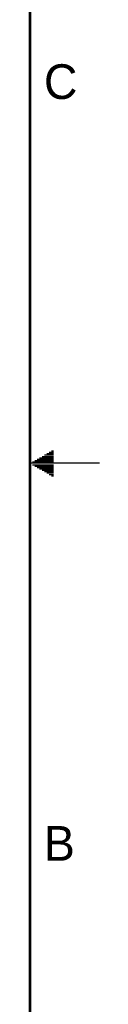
# Model space of a CAD drawing. Header units: inches. Extents: x 0 to 34, y 0 to 22.
# Tile 15 of 21: x 33.5 to 34, y 7.1 to 14.2. Entities that reach past the tile are written whole.
import ezdxf

# ---------------------------------------------------------------- set-up
doc = ezdxf.new("R2010")
doc.units = ezdxf.units.IN
doc.header["$LTSCALE"] = 1.87
doc.header["$MEASUREMENT"] = 0
doc.layers.get('0').update_dxf_attribs({"linetype": 'CONTINUOUS'})
doc.styles.get("Standard").update_dxf_attribs({"font": 'txt', "width": 0.8})

msp = doc.modelspace()

# ---------------------------------------------------------------- linework, layer by layer
at = {"color": 2, "linetype": 'CONTINUOUS'}
for p, q in [((33.6386, 11.08), (33.6697, 11.08)), ((33.6559, 11.09), (33.6697, 11.09)), ((33.5173, 11.01), (33.6697, 11.01)), ((33.5347, 11.02), (33.6697, 11.02)), ((33.552, 11.03), (33.6697, 11.03)), ((33.5693, 11.04), (33.6697, 11.04)), ((33.5866, 11.05), (33.6697, 11.05)), ((33.6039, 11.06), (33.6697, 11.06)), ((33.6213, 11.07), (33.6697, 11.07)), ((34, 11), (33.5, 11)), ((33.5173, 10.99), (33.6697, 10.99)), ((33.5347, 10.98), (33.6697, 10.98)), ((33.552, 10.97), (33.6697, 10.97)), ((33.5693, 10.96), (33.6697, 10.96)), ((33.5866, 10.95), (33.6697, 10.95)), ((33.6039, 10.94), (33.6697, 10.94)), ((33.6213, 10.93), (33.6697, 10.93)), ((33.6386, 10.92), (33.6697, 10.92)), ((33.6559, 10.91), (33.6697, 10.91))]:
    msp.add_line(p, q, dxfattribs=at)
at = {"color": 7, "linetype": 'CONTINUOUS', "const_width": 0.02}
msp.add_lwpolyline([(33.5, 0.5), (33.5, 21.5)], dxfattribs=at)

# ---------------------------------------------------------------- texts
at = {"color": 2, "linetype": 'CONTINUOUS'}
for s, p in [('C', (33.6004, 13.6267)), ('B', (33.6006, 8.1345))]:
    msp.add_text(s, height=0.25, dxfattribs=at).set_placement(p)

doc.saveas('drawing.dxf')
